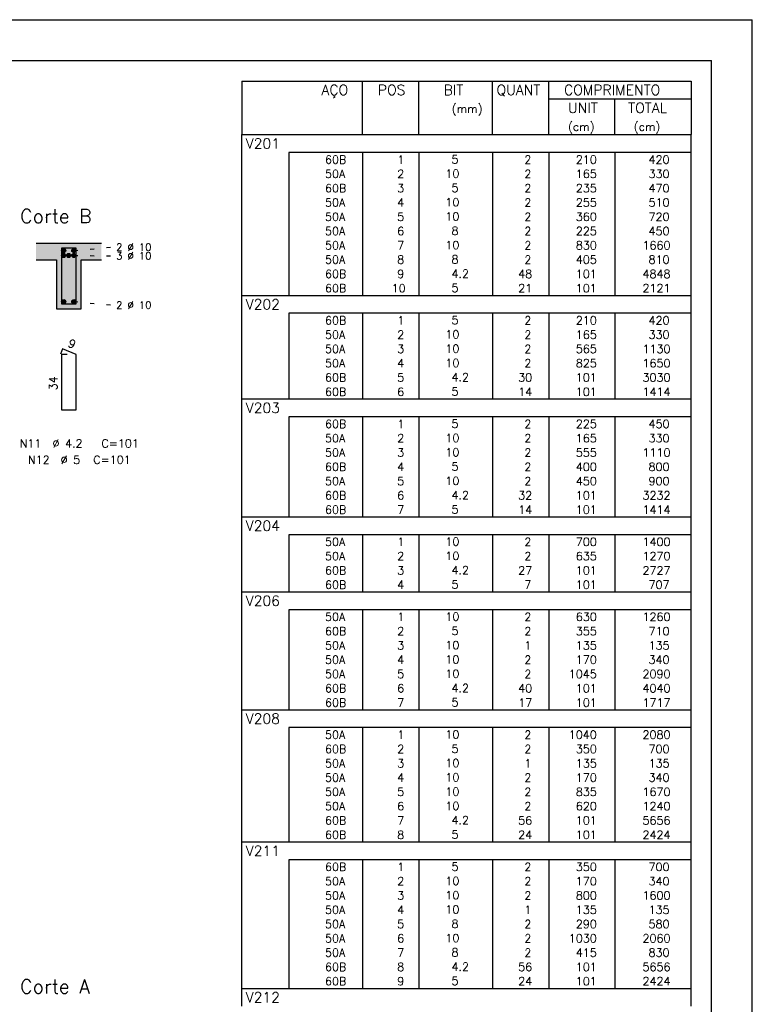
# Model space of a CAD drawing. Extents: x 0 to 119, y 0 to 84.
# Tile 16 of 16: x 101 to 119, y 60 to 84. Entities that reach past the tile are written whole.
import ezdxf

# ---------------------------------------------------------------- set-up
doc = ezdxf.new("R2010")
doc.units = 0
doc.header["$MEASUREMENT"] = 0
doc.linetypes.add('ESTILO_TQS_0002', pattern=[0.4, 0.1, -0.3])
for name, color, linetype in [('1', 1, 'CONTINUOUS'), ('2', 2, 'CONTINUOUS'), ('4', 4, 'CONTINUOUS'), ('6', 6, 'CONTINUOUS'), ('8', 8, 'CONTINUOUS'), ('9', 9, 'CONTINUOUS')]:
    doc.layers.add(name, color=color, linetype=linetype)
doc.styles.get("Standard").update_dxf_attribs({"font": 'ROMANS.SHX'})

msp = doc.modelspace()

# ---------------------------------------------------------------- linework, layer by layer
at = {"layer": '1', "linetype": 'Continuous'}
for p in [(0, 84.099998), (118.900002, 0)]:
    msp.add_line(p, (118.900002, 84.099998), dxfattribs=at)
at = {"layer": '1', "linetype": 'ESTILO_TQS_0002'}
for p, q in [((102.285, 78.445), (103.23, 78.53)), ((102.285, 78.325), (103.23, 78.314)), ((102.285, 77.195), (103.23, 77.11))]:
    msp.add_line(p, q, dxfattribs=at)
at = {"layer": '1', "linetype": 'Continuous'}
for centre in [(102.035, 78.445), (102.285, 78.445), (102.035, 78.325), (102.16, 78.325), (102.285, 78.325), (102.035, 77.195), (102.285, 77.195)]:
    msp.add_circle(centre, 0.05, dxfattribs=at)
at = {"layer": '2', "linetype": 'Continuous'}
for p, q in [((106.4, 82.597511), (106.4, 81.285011)), ((106.4, 82.597511), (117.4, 82.597511)), ((109.35, 81.285011), (109.35, 82.597511)), ((110.73, 81.285011), (110.73, 82.597511)), ((112.54, 81.285011), (112.54, 82.597511)), ((113.92, 81.285011), (113.92, 82.597511)), ((117.4, 82.597511), (117.4, 81.285011)), ((113.92, 82.160011), (117.4, 82.160011)), ((115.53, 81.285011), (115.53, 82.160011)), ((106.4, 81.285011), (117.4, 81.285011)), ((106.4, 80.847511), (106.4, 81.285011)), ((106.4, 81.285011), (117.4, 81.285011)), ((117.4, 80.847511), (117.4, 81.285011)), ((106.4, 80.497512), (106.4, 80.847511)), ((117.4, 80.847511), (107.55, 80.847511)), ((107.55, 80.847511), (107.55, 80.497512)), ((109.35, 80.847511), (109.35, 80.497512)), ((110.73, 80.847511), (110.73, 80.497512)), ((112.54, 80.847511), (112.54, 80.497512)), ((113.92, 80.847511), (113.92, 80.497512)), ((115.53, 80.847511), (115.53, 80.497512)), ((117.4, 80.497512), (117.4, 80.847511)), ((106.4, 80.147512), (106.4, 80.497512)), ((107.55, 80.497512), (107.55, 80.147512)), ((109.35, 80.497512), (109.35, 80.147512)), ((110.73, 80.497512), (110.73, 80.147512)), ((112.54, 80.497512), (112.54, 80.147512)), ((113.92, 80.497512), (113.92, 80.147512)), ((115.53, 80.497512), (115.53, 80.147512)), ((117.4, 80.147512), (117.4, 80.497512)), ((106.4, 79.797512), (106.4, 80.147512)), ((107.55, 80.147512), (107.55, 79.797512)), ((109.35, 80.147512), (109.35, 79.797512)), ((110.73, 80.147512), (110.73, 79.797512)), ((112.54, 80.147512), (112.54, 79.797512)), ((113.92, 80.147512), (113.92, 79.797512)), ((115.53, 80.147512), (115.53, 79.797512)), ((117.4, 79.797512), (117.4, 80.147512)), ((106.4, 79.447512), (106.4, 79.797512)), ((107.55, 79.797512), (107.55, 79.447512)), ((109.35, 79.797512), (109.35, 79.447512)), ((110.73, 79.797512), (110.73, 79.447512)), ((112.54, 79.797512), (112.54, 79.447512)), ((113.92, 79.797512), (113.92, 79.447512)), ((115.53, 79.797512), (115.53, 79.447512)), ((117.4, 79.447512), (117.4, 79.797512)), ((106.4, 79.097512), (106.4, 79.447512)), ((107.55, 79.447512), (107.55, 79.097512)), ((109.35, 79.447512), (109.35, 79.097512)), ((110.73, 79.447512), (110.73, 79.097512)), ((112.54, 79.447512), (112.54, 79.097512)), ((113.92, 79.447512), (113.92, 79.097512)), ((115.53, 79.447512), (115.53, 79.097512)), ((117.4, 79.097512), (117.4, 79.447512)), ((106.4, 78.747512), (106.4, 79.097512)), ((107.55, 79.097512), (107.55, 78.747512)), ((109.35, 79.097512), (109.35, 78.747512)), ((110.73, 79.097512), (110.73, 78.747512)), ((112.54, 79.097512), (112.54, 78.747512)), ((113.92, 79.097512), (113.92, 78.747512)), ((115.53, 79.097512), (115.53, 78.747512)), ((117.4, 78.747512), (117.4, 79.097512)), ((106.4, 78.397512), (106.4, 78.747512)), ((107.55, 78.747512), (107.55, 78.397512)), ((109.35, 78.747512), (109.35, 78.397512)), ((110.73, 78.747512), (110.73, 78.397512)), ((112.54, 78.747512), (112.54, 78.397512)), ((113.92, 78.747512), (113.92, 78.397512)), ((115.53, 78.747512), (115.53, 78.397512)), ((117.4, 78.397512), (117.4, 78.747512)), ((102.96, 78.62), (101.36, 78.62)), ((106.4, 78.047512), (106.4, 78.397512)), ((107.55, 78.397512), (107.55, 78.047512)), ((109.35, 78.397512), (109.35, 78.047512)), ((110.73, 78.397512), (110.73, 78.047512)), ((112.54, 78.397512), (112.54, 78.047512)), ((113.92, 78.397512), (113.92, 78.047512)), ((115.53, 78.397512), (115.53, 78.047512)), ((117.4, 78.047512), (117.4, 78.397512)), ((101.36, 78.22), (101.86, 78.22)), ((101.86, 78.22), (101.86, 77.02)), ((102.46, 77.02), (102.46, 78.22)), ((102.46, 78.22), (102.96, 78.22)), ((106.4, 77.697512), (106.4, 78.047512)), ((107.55, 78.047512), (107.55, 77.697512)), ((109.35, 78.047512), (109.35, 77.697512)), ((110.73, 78.047512), (110.73, 77.697512)), ((112.54, 78.047512), (112.54, 77.697512)), ((113.92, 78.047512), (113.92, 77.697512)), ((115.53, 78.047512), (115.53, 77.697512)), ((117.4, 77.697512), (117.4, 78.047512)), ((106.4, 77.347512), (106.4, 77.697512)), ((107.55, 77.697512), (107.55, 77.347512)), ((109.35, 77.697512), (109.35, 77.347512)), ((110.73, 77.697512), (110.73, 77.347512)), ((112.54, 77.697512), (112.54, 77.347512)), ((113.92, 77.697512), (113.92, 77.347512)), ((115.53, 77.697512), (115.53, 77.347512)), ((117.4, 77.347512), (117.4, 77.697512)), ((106.4, 76.910012), (106.4, 77.347512)), ((106.4, 77.347512), (117.4, 77.347512)), ((117.4, 76.910012), (117.4, 77.347512)), ((101.86, 77.02), (102.46, 77.02)), ((106.4, 76.560012), (106.4, 76.910012)), ((117.4, 76.910012), (107.55, 76.910012)), ((107.55, 76.910012), (107.55, 76.560012)), ((109.35, 76.910012), (109.35, 76.560012)), ((110.73, 76.910012), (110.73, 76.560012)), ((112.54, 76.910012), (112.54, 76.560012)), ((113.92, 76.910012), (113.92, 76.560012)), ((115.53, 76.910012), (115.53, 76.560012)), ((117.4, 76.560012), (117.4, 76.910012)), ((106.4, 76.210013), (106.4, 76.560012)), ((107.55, 76.560012), (107.55, 76.210013)), ((109.35, 76.560012), (109.35, 76.210013)), ((110.73, 76.560012), (110.73, 76.210013)), ((112.54, 76.560012), (112.54, 76.210013)), ((113.92, 76.560012), (113.92, 76.210013)), ((115.53, 76.560012), (115.53, 76.210013)), ((117.4, 76.210013), (117.4, 76.560012)), ((106.4, 75.860013), (106.4, 76.210013)), ((107.55, 76.210013), (107.55, 75.860013)), ((109.35, 76.210013), (109.35, 75.860013)), ((110.73, 76.210013), (110.73, 75.860013)), ((112.54, 76.210013), (112.54, 75.860013)), ((113.92, 76.210013), (113.92, 75.860013)), ((115.53, 76.210013), (115.53, 75.860013)), ((117.4, 75.860013), (117.4, 76.210013)), ((106.4, 75.510013), (106.4, 75.860013)), ((107.55, 75.860013), (107.55, 75.510013)), ((109.35, 75.860013), (109.35, 75.510013)), ((110.73, 75.860013), (110.73, 75.510013)), ((112.54, 75.860013), (112.54, 75.510013)), ((113.92, 75.860013), (113.92, 75.510013)), ((115.53, 75.860013), (115.53, 75.510013)), ((117.4, 75.510013), (117.4, 75.860013)), ((106.4, 75.160013), (106.4, 75.510013)), ((107.55, 75.510013), (107.55, 75.160013)), ((109.35, 75.510013), (109.35, 75.160013)), ((110.73, 75.510013), (110.73, 75.160013)), ((112.54, 75.510013), (112.54, 75.160013)), ((113.92, 75.510013), (113.92, 75.160013)), ((115.53, 75.510013), (115.53, 75.160013)), ((117.4, 75.160013), (117.4, 75.510013)), ((106.4, 74.810013), (106.4, 75.160013)), ((107.55, 75.160013), (107.55, 74.810013)), ((109.35, 75.160013), (109.35, 74.810013)), ((110.73, 75.160013), (110.73, 74.810013)), ((112.54, 75.160013), (112.54, 74.810013)), ((113.92, 75.160013), (113.92, 74.810013)), ((115.53, 75.160013), (115.53, 74.810013)), ((117.4, 74.810013), (117.4, 75.160013)), ((106.4, 74.372513), (106.4, 74.810013)), ((106.4, 74.810013), (117.4, 74.810013)), ((117.4, 74.372513), (117.4, 74.810013)), ((106.4, 74.022513), (106.4, 74.372513)), ((117.4, 74.372513), (107.55, 74.372513)), ((107.55, 74.372513), (107.55, 74.022513)), ((109.35, 74.372513), (109.35, 74.022513)), ((110.73, 74.372513), (110.73, 74.022513)), ((112.54, 74.372513), (112.54, 74.022513)), ((113.92, 74.372513), (113.92, 74.022513)), ((115.53, 74.372513), (115.53, 74.022513)), ((117.4, 74.022513), (117.4, 74.372513)), ((106.4, 73.672513), (106.4, 74.022513)), ((107.55, 74.022513), (107.55, 73.672513)), ((109.35, 74.022513), (109.35, 73.672513)), ((110.73, 74.022513), (110.73, 73.672513)), ((112.54, 74.022513), (112.54, 73.672513)), ((113.92, 74.022513), (113.92, 73.672513)), ((115.53, 74.022513), (115.53, 73.672513)), ((117.4, 73.672513), (117.4, 74.022513)), ((106.4, 73.322513), (106.4, 73.672513)), ((107.55, 73.672513), (107.55, 73.322513)), ((109.35, 73.672513), (109.35, 73.322513)), ((110.73, 73.672513), (110.73, 73.322513)), ((112.54, 73.672513), (112.54, 73.322513)), ((113.92, 73.672513), (113.92, 73.322513)), ((115.53, 73.672513), (115.53, 73.322513)), ((117.4, 73.322513), (117.4, 73.672513)), ((106.4, 72.972513), (106.4, 73.322513)), ((107.55, 73.322513), (107.55, 72.972513)), ((109.35, 73.322513), (109.35, 72.972513)), ((110.73, 73.322513), (110.73, 72.972513)), ((112.54, 73.322513), (112.54, 72.972513)), ((113.92, 73.322513), (113.92, 72.972513)), ((115.53, 73.322513), (115.53, 72.972513)), ((117.4, 72.972513), (117.4, 73.322513)), ((106.4, 72.622513), (106.4, 72.972513)), ((107.55, 72.972513), (107.55, 72.622513)), ((109.35, 72.972513), (109.35, 72.622513)), ((110.73, 72.972513), (110.73, 72.622513)), ((112.54, 72.972513), (112.54, 72.622513)), ((113.92, 72.972513), (113.92, 72.622513)), ((115.53, 72.972513), (115.53, 72.622513)), ((117.4, 72.622513), (117.4, 72.972513)), ((106.4, 72.272514), (106.4, 72.622513)), ((107.55, 72.622513), (107.55, 72.272514)), ((109.35, 72.622513), (109.35, 72.272514)), ((110.73, 72.622513), (110.73, 72.272514)), ((112.54, 72.622513), (112.54, 72.272514)), ((113.92, 72.622513), (113.92, 72.272514)), ((115.53, 72.622513), (115.53, 72.272514)), ((117.4, 72.272514), (117.4, 72.622513)), ((106.4, 71.922514), (106.4, 72.272514)), ((107.55, 72.272514), (107.55, 71.922514)), ((109.35, 72.272514), (109.35, 71.922514)), ((110.73, 72.272514), (110.73, 71.922514)), ((112.54, 72.272514), (112.54, 71.922514)), ((113.92, 72.272514), (113.92, 71.922514)), ((115.53, 72.272514), (115.53, 71.922514)), ((117.4, 71.922514), (117.4, 72.272514)), ((106.4, 71.485014), (106.4, 71.922514)), ((106.4, 71.922514), (117.4, 71.922514)), ((117.4, 71.485014), (117.4, 71.922514)), ((106.4, 71.135014), (106.4, 71.485014)), ((117.4, 71.485014), (107.55, 71.485014)), ((107.55, 71.485014), (107.55, 71.135014)), ((109.35, 71.485014), (109.35, 71.135014)), ((110.73, 71.485014), (110.73, 71.135014)), ((112.54, 71.485014), (112.54, 71.135014)), ((113.92, 71.485014), (113.92, 71.135014)), ((115.53, 71.485014), (115.53, 71.135014)), ((117.4, 71.135014), (117.4, 71.485014)), ((106.4, 70.785014), (106.4, 71.135014)), ((107.55, 71.135014), (107.55, 70.785014)), ((109.35, 71.135014), (109.35, 70.785014)), ((110.73, 71.135014), (110.73, 70.785014)), ((112.54, 71.135014), (112.54, 70.785014)), ((113.92, 71.135014), (113.92, 70.785014)), ((115.53, 71.135014), (115.53, 70.785014)), ((117.4, 70.785014), (117.4, 71.135014)), ((106.4, 70.435014), (106.4, 70.785014)), ((107.55, 70.785014), (107.55, 70.435014)), ((109.35, 70.785014), (109.35, 70.435014)), ((110.73, 70.785014), (110.73, 70.435014)), ((112.54, 70.785014), (112.54, 70.435014)), ((113.92, 70.785014), (113.92, 70.435014)), ((115.53, 70.785014), (115.53, 70.435014)), ((117.4, 70.435014), (117.4, 70.785014)), ((106.4, 70.085014), (106.4, 70.435014)), ((107.55, 70.435014), (107.55, 70.085014)), ((109.35, 70.435014), (109.35, 70.085014)), ((110.73, 70.435014), (110.73, 70.085014)), ((112.54, 70.435014), (112.54, 70.085014)), ((113.92, 70.435014), (113.92, 70.085014)), ((115.53, 70.435014), (115.53, 70.085014)), ((117.4, 70.085014), (117.4, 70.435014)), ((106.4, 69.647514), (106.4, 70.085014)), ((106.4, 70.085014), (117.4, 70.085014)), ((117.4, 69.647514), (117.4, 70.085014)), ((106.4, 69.297514), (106.4, 69.647514)), ((117.4, 69.647514), (107.55, 69.647514)), ((107.55, 69.647514), (107.55, 69.297514)), ((109.35, 69.647514), (109.35, 69.297514)), ((110.73, 69.647514), (110.73, 69.297514)), ((112.54, 69.647514), (112.54, 69.297514)), ((113.92, 69.647514), (113.92, 69.297514)), ((115.53, 69.647514), (115.53, 69.297514)), ((117.4, 69.297514), (117.4, 69.647514)), ((106.4, 68.947514), (106.4, 69.297514)), ((107.55, 69.297514), (107.55, 68.947514)), ((109.35, 69.297514), (109.35, 68.947514)), ((110.73, 69.297514), (110.73, 68.947514)), ((112.54, 69.297514), (112.54, 68.947514)), ((113.92, 69.297514), (113.92, 68.947514)), ((115.53, 69.297514), (115.53, 68.947514)), ((117.4, 68.947514), (117.4, 69.297514)), ((106.4, 68.597514), (106.4, 68.947514)), ((107.55, 68.947514), (107.55, 68.597514)), ((109.35, 68.947514), (109.35, 68.597514)), ((110.73, 68.947514), (110.73, 68.597514)), ((112.54, 68.947514), (112.54, 68.597514)), ((113.92, 68.947514), (113.92, 68.597514)), ((115.53, 68.947514), (115.53, 68.597514)), ((117.4, 68.597514), (117.4, 68.947514)), ((106.4, 68.247514), (106.4, 68.597514)), ((107.55, 68.597514), (107.55, 68.247514)), ((109.35, 68.597514), (109.35, 68.247514)), ((110.73, 68.597514), (110.73, 68.247514)), ((112.54, 68.597514), (112.54, 68.247514)), ((113.92, 68.597514), (113.92, 68.247514)), ((115.53, 68.597514), (115.53, 68.247514)), ((117.4, 68.247514), (117.4, 68.597514)), ((106.4, 67.897514), (106.4, 68.247514)), ((107.55, 68.247514), (107.55, 67.897514)), ((109.35, 68.247514), (109.35, 67.897514)), ((110.73, 68.247514), (110.73, 67.897514)), ((112.54, 68.247514), (112.54, 67.897514)), ((113.92, 68.247514), (113.92, 67.897514)), ((115.53, 68.247514), (115.53, 67.897514)), ((117.4, 67.897514), (117.4, 68.247514)), ((106.4, 67.547515), (106.4, 67.897514)), ((107.55, 67.897514), (107.55, 67.547515)), ((109.35, 67.897514), (109.35, 67.547515)), ((110.73, 67.897514), (110.73, 67.547515)), ((112.54, 67.897514), (112.54, 67.547515)), ((113.92, 67.897514), (113.92, 67.547515)), ((115.53, 67.897514), (115.53, 67.547515)), ((117.4, 67.547515), (117.4, 67.897514)), ((106.4, 67.197515), (106.4, 67.547515)), ((107.55, 67.547515), (107.55, 67.197515)), ((109.35, 67.547515), (109.35, 67.197515)), ((110.73, 67.547515), (110.73, 67.197515)), ((112.54, 67.547515), (112.54, 67.197515)), ((113.92, 67.547515), (113.92, 67.197515)), ((115.53, 67.547515), (115.53, 67.197515)), ((117.4, 67.197515), (117.4, 67.547515)), ((106.4, 66.760015), (106.4, 67.197515)), ((106.4, 67.197515), (117.4, 67.197515)), ((117.4, 66.760015), (117.4, 67.197515)), ((106.4, 66.410015), (106.4, 66.760015)), ((117.4, 66.760015), (107.55, 66.760015)), ((107.55, 66.760015), (107.55, 66.410015)), ((109.35, 66.760015), (109.35, 66.410015)), ((110.73, 66.760015), (110.73, 66.410015)), ((112.54, 66.760015), (112.54, 66.410015)), ((113.92, 66.760015), (113.92, 66.410015)), ((115.53, 66.760015), (115.53, 66.410015)), ((117.4, 66.410015), (117.4, 66.760015)), ((106.4, 66.060015), (106.4, 66.410015)), ((107.55, 66.410015), (107.55, 66.060015)), ((109.35, 66.410015), (109.35, 66.060015)), ((110.73, 66.410015), (110.73, 66.060015)), ((112.54, 66.410015), (112.54, 66.060015)), ((113.92, 66.410015), (113.92, 66.060015)), ((115.53, 66.410015), (115.53, 66.060015)), ((117.4, 66.060015), (117.4, 66.410015)), ((106.4, 65.710015), (106.4, 66.060015)), ((107.55, 66.060015), (107.55, 65.710015)), ((109.35, 66.060015), (109.35, 65.710015)), ((110.73, 66.060015), (110.73, 65.710015)), ((112.54, 66.060015), (112.54, 65.710015)), ((113.92, 66.060015), (113.92, 65.710015)), ((115.53, 66.060015), (115.53, 65.710015)), ((117.4, 65.710015), (117.4, 66.060015)), ((106.4, 65.360015), (106.4, 65.710015)), ((107.55, 65.710015), (107.55, 65.360015)), ((109.35, 65.710015), (109.35, 65.360015)), ((110.73, 65.710015), (110.73, 65.360015)), ((112.54, 65.710015), (112.54, 65.360015)), ((113.92, 65.710015), (113.92, 65.360015)), ((115.53, 65.710015), (115.53, 65.360015)), ((117.4, 65.360015), (117.4, 65.710015)), ((106.4, 65.010015), (106.4, 65.360015)), ((107.55, 65.360015), (107.55, 65.010015)), ((109.35, 65.360015), (109.35, 65.010015)), ((110.73, 65.360015), (110.73, 65.010015)), ((112.54, 65.360015), (112.54, 65.010015)), ((113.92, 65.360015), (113.92, 65.010015)), ((115.53, 65.360015), (115.53, 65.010015)), ((117.4, 65.010015), (117.4, 65.360015)), ((106.4, 64.660015), (106.4, 65.010015)), ((107.55, 65.010015), (107.55, 64.660015)), ((109.35, 65.010015), (109.35, 64.660015)), ((110.73, 65.010015), (110.73, 64.660015)), ((112.54, 65.010015), (112.54, 64.660015)), ((113.92, 65.010015), (113.92, 64.660015)), ((115.53, 65.010015), (115.53, 64.660015)), ((117.4, 64.660015), (117.4, 65.010015)), ((106.4, 64.310015), (106.4, 64.660015)), ((107.55, 64.660015), (107.55, 64.310015)), ((109.35, 64.660015), (109.35, 64.310015)), ((110.73, 64.660015), (110.73, 64.310015)), ((112.54, 64.660015), (112.54, 64.310015)), ((113.92, 64.660015), (113.92, 64.310015)), ((115.53, 64.660015), (115.53, 64.310015)), ((117.4, 64.310015), (117.4, 64.660015)), ((106.4, 63.960015), (106.4, 64.310015)), ((107.55, 64.310015), (107.55, 63.960015)), ((109.35, 64.310015), (109.35, 63.960015)), ((110.73, 64.310015), (110.73, 63.960015)), ((112.54, 64.310015), (112.54, 63.960015)), ((113.92, 64.310015), (113.92, 63.960015)), ((115.53, 64.310015), (115.53, 63.960015)), ((117.4, 63.960015), (117.4, 64.310015)), ((106.4, 63.522515), (106.4, 63.960015)), ((106.4, 63.960015), (117.4, 63.960015)), ((117.4, 63.522515), (117.4, 63.960015)), ((106.4, 63.172516), (106.4, 63.522515)), ((117.4, 63.522515), (107.55, 63.522515)), ((107.55, 63.522515), (107.55, 63.172516)), ((109.35, 63.522515), (109.35, 63.172516)), ((110.73, 63.522515), (110.73, 63.172516)), ((112.54, 63.522515), (112.54, 63.172516)), ((113.92, 63.522515), (113.92, 63.172516)), ((115.53, 63.522515), (115.53, 63.172516)), ((117.4, 63.172516), (117.4, 63.522515)), ((106.4, 62.822516), (106.4, 63.172516)), ((107.55, 63.172516), (107.55, 62.822516)), ((109.35, 63.172516), (109.35, 62.822516)), ((110.73, 63.172516), (110.73, 62.822516)), ((112.54, 63.172516), (112.54, 62.822516)), ((113.92, 63.172516), (113.92, 62.822516)), ((115.53, 63.172516), (115.53, 62.822516)), ((117.4, 62.822516), (117.4, 63.172516)), ((106.4, 62.472516), (106.4, 62.822516)), ((107.55, 62.822516), (107.55, 62.472516)), ((109.35, 62.822516), (109.35, 62.472516)), ((110.73, 62.822516), (110.73, 62.472516)), ((112.54, 62.822516), (112.54, 62.472516)), ((113.92, 62.822516), (113.92, 62.472516)), ((115.53, 62.822516), (115.53, 62.472516)), ((117.4, 62.472516), (117.4, 62.822516)), ((106.4, 62.122516), (106.4, 62.472516)), ((107.55, 62.472516), (107.55, 62.122516)), ((109.35, 62.472516), (109.35, 62.122516)), ((110.73, 62.472516), (110.73, 62.122516)), ((112.54, 62.472516), (112.54, 62.122516)), ((113.92, 62.472516), (113.92, 62.122516)), ((115.53, 62.472516), (115.53, 62.122516)), ((117.4, 62.122516), (117.4, 62.472516)), ((106.4, 61.772516), (106.4, 62.122516)), ((107.55, 62.122516), (107.55, 61.772516)), ((109.35, 62.122516), (109.35, 61.772516)), ((110.73, 62.122516), (110.73, 61.772516)), ((112.54, 62.122516), (112.54, 61.772516)), ((113.92, 62.122516), (113.92, 61.772516)), ((115.53, 62.122516), (115.53, 61.772516)), ((117.4, 61.772516), (117.4, 62.122516)), ((106.4, 61.422516), (106.4, 61.772516)), ((107.55, 61.772516), (107.55, 61.422516)), ((109.35, 61.772516), (109.35, 61.422516)), ((110.73, 61.772516), (110.73, 61.422516)), ((112.54, 61.772516), (112.54, 61.422516)), ((113.92, 61.772516), (113.92, 61.422516)), ((115.53, 61.772516), (115.53, 61.422516)), ((117.4, 61.422516), (117.4, 61.772516)), ((106.4, 61.072516), (106.4, 61.422516)), ((107.55, 61.422516), (107.55, 61.072516)), ((109.35, 61.422516), (109.35, 61.072516)), ((110.73, 61.422516), (110.73, 61.072516)), ((112.54, 61.422516), (112.54, 61.072516)), ((113.92, 61.422516), (113.92, 61.072516)), ((115.53, 61.422516), (115.53, 61.072516)), ((117.4, 61.072516), (117.4, 61.422516)), ((106.4, 60.722516), (106.4, 61.072516)), ((107.55, 61.072516), (107.55, 60.722516)), ((109.35, 61.072516), (109.35, 60.722516)), ((110.73, 61.072516), (110.73, 60.722516)), ((112.54, 61.072516), (112.54, 60.722516)), ((113.92, 61.072516), (113.92, 60.722516)), ((115.53, 61.072516), (115.53, 60.722516)), ((117.4, 60.722516), (117.4, 61.072516)), ((106.4, 60.372516), (106.4, 60.722516)), ((107.55, 60.722516), (107.55, 60.372516)), ((109.35, 60.722516), (109.35, 60.372516)), ((110.73, 60.722516), (110.73, 60.372516)), ((112.54, 60.722516), (112.54, 60.372516)), ((113.92, 60.722516), (113.92, 60.372516)), ((115.53, 60.722516), (115.53, 60.372516)), ((117.4, 60.372516), (117.4, 60.722516)), ((106.4, 59.935016), (106.4, 60.372516)), ((106.4, 60.372516), (117.4, 60.372516)), ((117.4, 59.935016), (117.4, 60.372516))]:
    msp.add_line(p, q, dxfattribs=at)
at = {"layer": '4', "linetype": 'Continuous'}
msp.add_lwpolyline([(101.98, 78.5), (101.98, 77.14), (102.34, 77.14), (102.34, 78.5), (101.98, 78.5)], dxfattribs=at)
at = {"layer": '6', "linetype": 'Continuous'}
for p, q in [((102.008338, 76.04), (101.953893, 75.91102)), ((102.34, 75.9), (102.008338, 76.04)), ((102.12, 75.9), (101.98, 75.9)), ((101.98, 75.9), (101.98, 74.54)), ((102.34, 74.54), (102.34, 75.9)), ((101.98, 74.54), (102.34, 74.54))]:
    msp.add_line(p, q, dxfattribs=at)
at = {"layer": '8', "linetype": 'Continuous'}
for p in [(2.5, 83.099998), (117.900002, 1)]:
    msp.add_line(p, (117.900002, 83.099998), dxfattribs=at)
at = {"layer": '9', "linetype": 'Continuous'}
for points in [[(101.36, 78.62), (101.36, 78.22), (101.86, 78.22)], [(101.36, 78.62), (101.86, 78.22), (102.96, 78.62)], [(101.86, 78.22), (102.46, 78.22), (102.96, 78.62)], [(102.085, 78.445), (102.01, 78.488301), (101.988015, 78.462101)], [(102.085, 78.445), (101.988015, 78.462101), (101.988015, 78.427899)], [(102.085, 78.445), (101.988015, 78.427899), (102.01, 78.401699)], [(102.085, 78.445), (102.043682, 78.49424), (102.01, 78.488301)], [(102.085, 78.445), (102.01, 78.401699), (102.043682, 78.39576)], [(102.085, 78.445), (102.073302, 78.477139), (102.043682, 78.49424)], [(102.085, 78.445), (102.043682, 78.39576), (102.073302, 78.412861)], [(102.085, 78.445), (102.073302, 78.412861), (102.085, 78.445)], [(102.335, 78.445), (102.26, 78.488301), (102.238015, 78.462101)], [(102.335, 78.445), (102.238015, 78.462101), (102.238015, 78.427899)], [(102.335, 78.445), (102.238015, 78.427899), (102.26, 78.401699)], [(102.335, 78.445), (102.293682, 78.49424), (102.26, 78.488301)], [(102.335, 78.445), (102.26, 78.401699), (102.293682, 78.39576)], [(102.335, 78.445), (102.323302, 78.477139), (102.293682, 78.49424)], [(102.335, 78.445), (102.293682, 78.39576), (102.323302, 78.412861)], [(102.335, 78.445), (102.323302, 78.412861), (102.335, 78.445)], [(102.46, 78.22), (102.96, 78.22), (102.96, 78.62)], [(101.86, 77.02), (102.46, 77.02), (101.86, 78.22)], [(102.46, 77.02), (102.46, 78.22), (101.86, 78.22)], [(102.085, 78.325), (102.01, 78.368301), (101.988015, 78.342101)], [(102.085, 78.325), (101.988015, 78.342101), (101.988015, 78.307899)], [(102.085, 78.325), (101.988015, 78.307899), (102.01, 78.281699)], [(102.085, 78.325), (102.043682, 78.37424), (102.01, 78.368301)], [(102.085, 78.325), (102.01, 78.281699), (102.043682, 78.27576)], [(102.085, 78.325), (102.073302, 78.357139), (102.043682, 78.37424)], [(102.085, 78.325), (102.043682, 78.27576), (102.073302, 78.292861)], [(102.085, 78.325), (102.073302, 78.292861), (102.085, 78.325)], [(102.21, 78.325), (102.135, 78.368301), (102.113015, 78.342101)], [(102.21, 78.325), (102.113015, 78.342101), (102.113015, 78.307899)], [(102.21, 78.325), (102.113015, 78.307899), (102.135, 78.281699)], [(102.21, 78.325), (102.168682, 78.37424), (102.135, 78.368301)], [(102.21, 78.325), (102.135, 78.281699), (102.168682, 78.27576)], [(102.21, 78.325), (102.198302, 78.357139), (102.168682, 78.37424)], [(102.21, 78.325), (102.168682, 78.27576), (102.198302, 78.292861)], [(102.21, 78.325), (102.198302, 78.292861), (102.21, 78.325)], [(102.335, 78.325), (102.26, 78.368301), (102.238015, 78.342101)], [(102.335, 78.325), (102.238015, 78.342101), (102.238015, 78.307899)], [(102.335, 78.325), (102.238015, 78.307899), (102.26, 78.281699)], [(102.335, 78.325), (102.293682, 78.37424), (102.26, 78.368301)], [(102.335, 78.325), (102.26, 78.281699), (102.293682, 78.27576)], [(102.335, 78.325), (102.323302, 78.357139), (102.293682, 78.37424)], [(102.335, 78.325), (102.293682, 78.27576), (102.323302, 78.292861)], [(102.335, 78.325), (102.323302, 78.292861), (102.335, 78.325)], [(102.085, 77.195), (102.01, 77.238301), (101.988015, 77.212101)], [(102.085, 77.195), (101.988015, 77.212101), (101.988015, 77.177899)], [(102.085, 77.195), (101.988015, 77.177899), (102.01, 77.151699)], [(102.085, 77.195), (102.043682, 77.24424), (102.01, 77.238301)], [(102.085, 77.195), (102.01, 77.151699), (102.043682, 77.14576)], [(102.085, 77.195), (102.073302, 77.227139), (102.043682, 77.24424)], [(102.085, 77.195), (102.043682, 77.14576), (102.073302, 77.162861)], [(102.085, 77.195), (102.073302, 77.162861), (102.085, 77.195)], [(102.335, 77.195), (102.26, 77.238301), (102.238015, 77.212101)], [(102.335, 77.195), (102.238015, 77.212101), (102.238015, 77.177899)], [(102.335, 77.195), (102.238015, 77.177899), (102.26, 77.151699)], [(102.335, 77.195), (102.293682, 77.24424), (102.26, 77.238301)], [(102.335, 77.195), (102.26, 77.151699), (102.293682, 77.14576)], [(102.335, 77.195), (102.323302, 77.227139), (102.293682, 77.24424)], [(102.335, 77.195), (102.293682, 77.14576), (102.323302, 77.162861)], [(102.335, 77.195), (102.323302, 77.162861), (102.335, 77.195)]]:
    msp.add_solid(points, dxfattribs=at)

# ---------------------------------------------------------------- texts
at = {"layer": '2', "linetype": 'Continuous'}
for s, height, p in [('AÇO', 0.25, (108.34958, 82.253761)), ('POS', 0.25, (109.73, 82.253761)), ('BIT', 0.25, (111.34, 82.253761)), ('QUANT', 0.25, (112.636489, 82.253761)), ('COMPRIMENTO', 0.25, (114.289469, 82.253761)), ('(mm)', 0.2, (111.54, 81.816261)), ('UNIT', 0.25, (114.386854, 81.816261)), ('TOTAL', 0.25, (115.859307, 81.816261)), ('(cm)', 0.2, (114.386854, 81.378761)), ('(cm)', 0.2, (115.996854, 81.378761)), ('V201', 0.25, (106.495798, 80.941261)), ('     60B', 0.2, (107.689661, 80.572511)), ('  1', 0.2, (109.93, 80.572511)), ('    5  ', 0.2, (110.936543, 80.578555)), ('    2', 0.2, (112.72, 80.572511)), ('   210', 0.2, (114.13, 80.572511)), ('    420', 0.2, (115.763622, 80.572511)), ('     50A', 0.2, (107.689661, 80.222511)), ('  2', 0.2, (109.93, 80.222511)), ('   10  ', 0.2, (110.936543, 80.228555)), ('    2', 0.2, (112.72, 80.222511)), ('   165', 0.2, (114.13, 80.222511)), ('    330', 0.2, (115.763622, 80.222511)), ('     60B', 0.2, (107.689661, 79.872512)), ('  3', 0.2, (109.93, 79.872512)), ('    5  ', 0.2, (110.936543, 79.878555)), ('    2', 0.2, (112.72, 79.872512)), ('   235', 0.2, (114.13, 79.872512)), ('    470', 0.2, (115.763622, 79.872512)), ('     50A', 0.2, (107.689661, 79.522512)), ('  4', 0.2, (109.93, 79.522512)), ('   10  ', 0.2, (110.936543, 79.528556)), ('    2', 0.2, (112.72, 79.522512)), ('   255', 0.2, (114.13, 79.522512)), ('    510', 0.2, (115.763622, 79.522512)), ('Corte B', 0.34, (100.97, 79.12)), ('     50A', 0.2, (107.689661, 79.172512)), ('  5', 0.2, (109.93, 79.172512)), ('   10  ', 0.2, (110.936543, 79.178556)), ('    2', 0.2, (112.72, 79.172512)), ('   360', 0.2, (114.13, 79.172512)), ('    720', 0.2, (115.763622, 79.172512)), ('     50A', 0.2, (107.689661, 78.822512)), ('  6', 0.2, (109.93, 78.822512)), ('    8  ', 0.2, (110.936543, 78.828556)), ('    2', 0.2, (112.72, 78.822512)), ('   225', 0.2, (114.13, 78.822512)), ('    450', 0.2, (115.763622, 78.822512)), ('2 %%c 10', 0.18, (103.32, 78.44)), ('     50A', 0.2, (107.689661, 78.472512)), ('  7', 0.2, (109.93, 78.472512)), ('   10  ', 0.2, (110.936543, 78.478556)), ('    2', 0.2, (112.72, 78.472512)), ('   830', 0.2, (114.13, 78.472512)), ('   1660', 0.2, (115.763622, 78.472512)), ('3 %%c 10', 0.18, (103.32, 78.224)), ('     50A', 0.2, (107.689661, 78.122512)), ('  8', 0.2, (109.93, 78.122512)), ('    8  ', 0.2, (110.936543, 78.128556)), ('    2', 0.2, (112.72, 78.122512)), ('   405', 0.2, (114.13, 78.122512)), ('    810', 0.2, (115.763622, 78.122512)), ('     60B', 0.2, (107.689661, 77.772512)), ('  9', 0.2, (109.93, 77.772512)), ('    4.2', 0.2, (110.936543, 77.778556)), ('   48', 0.2, (112.72, 77.772512)), ('   101', 0.2, (114.13, 77.772512)), ('   4848', 0.2, (115.763622, 77.772512)), ('     60B', 0.2, (107.689661, 77.422512)), (' 10', 0.2, (109.93, 77.422512)), ('    5  ', 0.2, (110.936543, 77.428556)), ('   21', 0.2, (112.72, 77.422512)), ('   101', 0.2, (114.13, 77.422512)), ('   2121', 0.2, (115.763622, 77.422512)), ('2 %%c 10', 0.18, (103.32, 77.02)), ('V202', 0.25, (106.495798, 77.003762)), ('     60B', 0.2, (107.689661, 76.635012)), ('  1', 0.2, (109.93, 76.635012)), ('    5  ', 0.2, (110.936543, 76.641056)), ('    2', 0.2, (112.72, 76.635012)), ('   210', 0.2, (114.13, 76.635012)), ('    420', 0.2, (115.763622, 76.635012)), ('     50A', 0.2, (107.689661, 76.285012)), ('  2', 0.2, (109.93, 76.285012)), ('   10  ', 0.2, (110.936543, 76.291056)), ('    2', 0.2, (112.72, 76.285012)), ('   165', 0.2, (114.13, 76.285012)), ('    330', 0.2, (115.763622, 76.285012)), ('     50A', 0.2, (107.689661, 75.935012)), ('  3', 0.2, (109.93, 75.935012)), ('   10  ', 0.2, (110.936543, 75.941056)), ('    2', 0.2, (112.72, 75.935012)), ('   565', 0.2, (114.13, 75.935012)), ('   1130', 0.2, (115.763622, 75.935012)), ('     50A', 0.2, (107.689661, 75.585013)), ('  4', 0.2, (109.93, 75.585013)), ('   10  ', 0.2, (110.936543, 75.591056)), ('    2', 0.2, (112.72, 75.585013)), ('   825', 0.2, (114.13, 75.585013)), ('   1650', 0.2, (115.763622, 75.585013)), ('     60B', 0.2, (107.689661, 75.235013)), ('  5', 0.2, (109.93, 75.235013)), ('    4.2', 0.2, (110.936543, 75.241057)), ('   30', 0.2, (112.72, 75.235013)), ('   101', 0.2, (114.13, 75.235013)), ('   3030', 0.2, (115.763622, 75.235013)), ('     60B', 0.2, (107.689661, 74.885013)), ('  6', 0.2, (109.93, 74.885013)), ('    5  ', 0.2, (110.936543, 74.891057)), ('   14', 0.2, (112.72, 74.885013)), ('   101', 0.2, (114.13, 74.885013)), ('   1414', 0.2, (115.763622, 74.885013)), ('V203', 0.25, (106.495798, 74.466263)), ('     60B', 0.2, (107.689661, 74.097513)), ('  1', 0.2, (109.93, 74.097513)), ('    5  ', 0.2, (110.936543, 74.103557)), ('    2', 0.2, (112.72, 74.097513)), ('   225', 0.2, (114.13, 74.097513)), ('    450', 0.2, (115.763622, 74.097513)), ('N11', 0.2, (100.96, 73.62)), ('%%c 4.2', 0.2, (101.76, 73.62)), ('C=101', 0.2, (102.96, 73.62)), ('     50A', 0.2, (107.689661, 73.747513)), ('  2', 0.2, (109.93, 73.747513)), ('   10  ', 0.2, (110.936543, 73.753557)), ('    2', 0.2, (112.72, 73.747513)), ('   165', 0.2, (114.13, 73.747513)), ('    330', 0.2, (115.763622, 73.747513)), ('     50A', 0.2, (107.689661, 73.397513)), ('  3', 0.2, (109.93, 73.397513)), ('   10  ', 0.2, (110.936543, 73.403557)), ('    2', 0.2, (112.72, 73.397513)), ('   555', 0.2, (114.13, 73.397513)), ('   1110', 0.2, (115.763622, 73.397513)), ('N12', 0.2, (101.16, 73.22)), ('%%c 5', 0.2, (101.96, 73.22)), ('C=101', 0.2, (102.76, 73.22)), ('     60B', 0.2, (107.689661, 73.047513)), ('  4', 0.2, (109.93, 73.047513)), ('    5  ', 0.2, (110.936543, 73.053557)), ('    2', 0.2, (112.72, 73.047513)), ('   400', 0.2, (114.13, 73.047513)), ('    800', 0.2, (115.763622, 73.047513)), ('     50A', 0.2, (107.689661, 72.697513)), ('  5', 0.2, (109.93, 72.697513)), ('   10  ', 0.2, (110.936543, 72.703557)), ('    2', 0.2, (112.72, 72.697513)), ('   450', 0.2, (114.13, 72.697513)), ('    900', 0.2, (115.763622, 72.697513)), ('     60B', 0.2, (107.689661, 72.347513)), ('  6', 0.2, (109.93, 72.347513)), ('    4.2', 0.2, (110.936543, 72.353557)), ('   32', 0.2, (112.72, 72.347513)), ('   101', 0.2, (114.13, 72.347513)), ('   3232', 0.2, (115.763622, 72.347513)), ('     60B', 0.2, (107.689661, 71.997513)), ('  7', 0.2, (109.93, 71.997513)), ('    5  ', 0.2, (110.936543, 72.003557)), ('   14', 0.2, (112.72, 71.997513)), ('   101', 0.2, (114.13, 71.997513)), ('   1414', 0.2, (115.763622, 71.997513)), ('V204', 0.25, (106.495798, 71.578764)), ('     50A', 0.2, (107.689661, 71.210014)), ('  1', 0.2, (109.93, 71.210014)), ('   10  ', 0.2, (110.936543, 71.216057)), ('    2', 0.2, (112.72, 71.210014)), ('   700', 0.2, (114.13, 71.210014)), ('   1400', 0.2, (115.763622, 71.210014)), ('     50A', 0.2, (107.689661, 70.860014)), ('  2', 0.2, (109.93, 70.860014)), ('   10  ', 0.2, (110.936543, 70.866058)), ('    2', 0.2, (112.72, 70.860014)), ('   635', 0.2, (114.13, 70.860014)), ('   1270', 0.2, (115.763622, 70.860014)), ('     60B', 0.2, (107.689661, 70.510014)), ('  3', 0.2, (109.93, 70.510014)), ('    4.2', 0.2, (110.936543, 70.516058)), ('   27', 0.2, (112.72, 70.510014)), ('   101', 0.2, (114.13, 70.510014)), ('   2727', 0.2, (115.763622, 70.510014)), ('     60B', 0.2, (107.689661, 70.160014)), ('  4', 0.2, (109.93, 70.160014)), ('    5  ', 0.2, (110.936543, 70.166058)), ('    7', 0.2, (112.72, 70.160014)), ('   101', 0.2, (114.13, 70.160014)), ('    707', 0.2, (115.763622, 70.160014)), ('V206', 0.25, (106.495798, 69.741264)), ('     50A', 0.2, (107.689661, 69.372514)), ('  1', 0.2, (109.93, 69.372514)), ('   10  ', 0.2, (110.936543, 69.378558)), ('    2', 0.2, (112.72, 69.372514)), ('   630', 0.2, (114.13, 69.372514)), ('   1260', 0.2, (115.763622, 69.372514)), ('     60B', 0.2, (107.689661, 69.022514)), ('  2', 0.2, (109.93, 69.022514)), ('    5  ', 0.2, (110.936543, 69.028558)), ('    2', 0.2, (112.72, 69.022514)), ('   355', 0.2, (114.13, 69.022514)), ('    710', 0.2, (115.763622, 69.022514)), ('     50A', 0.2, (107.689661, 68.672514)), ('  3', 0.2, (109.93, 68.672514)), ('   10  ', 0.2, (110.936543, 68.678558)), ('    1', 0.2, (112.72, 68.672514)), ('   135', 0.2, (114.13, 68.672514)), ('    135', 0.2, (115.763622, 68.672514)), ('     50A', 0.2, (107.689661, 68.322514)), ('  4', 0.2, (109.93, 68.322514)), ('   10  ', 0.2, (110.936543, 68.328558)), ('    2', 0.2, (112.72, 68.322514)), ('   170', 0.2, (114.13, 68.322514)), ('    340', 0.2, (115.763622, 68.322514)), ('     50A', 0.2, (107.689661, 67.972514)), ('  5', 0.2, (109.93, 67.972514)), ('   10  ', 0.2, (110.936543, 67.978558)), ('    2', 0.2, (112.72, 67.972514)), ('  1045', 0.2, (114.13, 67.972514)), ('   2090', 0.2, (115.763622, 67.972514)), ('     60B', 0.2, (107.689661, 67.622514)), ('  6', 0.2, (109.93, 67.622514)), ('    4.2', 0.2, (110.936543, 67.628558)), ('   40', 0.2, (112.72, 67.622514)), ('   101', 0.2, (114.13, 67.622514)), ('   4040', 0.2, (115.763622, 67.622514)), ('     60B', 0.2, (107.689661, 67.272514)), ('  7', 0.2, (109.93, 67.272514)), ('    5  ', 0.2, (110.936543, 67.278558)), ('   17', 0.2, (112.72, 67.272514)), ('   101', 0.2, (114.13, 67.272514)), ('   1717', 0.2, (115.763622, 67.272514)), ('V208', 0.25, (106.495798, 66.853765)), ('     50A', 0.2, (107.689661, 66.485015)), ('  1', 0.2, (109.93, 66.485015)), ('   10  ', 0.2, (110.936543, 66.491059)), ('    2', 0.2, (112.72, 66.485015)), ('  1040', 0.2, (114.13, 66.485015)), ('   2080', 0.2, (115.763622, 66.485015)), ('     60B', 0.2, (107.689661, 66.135015)), ('  2', 0.2, (109.93, 66.135015)), ('    5  ', 0.2, (110.936543, 66.141059)), ('    2', 0.2, (112.72, 66.135015)), ('   350', 0.2, (114.13, 66.135015)), ('    700', 0.2, (115.763622, 66.135015)), ('     50A', 0.2, (107.689661, 65.785015)), ('  3', 0.2, (109.93, 65.785015)), ('   10  ', 0.2, (110.936543, 65.791059)), ('    1', 0.2, (112.72, 65.785015)), ('   135', 0.2, (114.13, 65.785015)), ('    135', 0.2, (115.763622, 65.785015)), ('     50A', 0.2, (107.689661, 65.435015)), ('  4', 0.2, (109.93, 65.435015)), ('   10  ', 0.2, (110.936543, 65.441059)), ('    2', 0.2, (112.72, 65.435015)), ('   170', 0.2, (114.13, 65.435015)), ('    340', 0.2, (115.763622, 65.435015)), ('     50A', 0.2, (107.689661, 65.085015)), ('  5', 0.2, (109.93, 65.085015)), ('   10  ', 0.2, (110.936543, 65.091059)), ('    2', 0.2, (112.72, 65.085015)), ('   835', 0.2, (114.13, 65.085015)), ('   1670', 0.2, (115.763622, 65.085015)), ('     50A', 0.2, (107.689661, 64.735015)), ('  6', 0.2, (109.93, 64.735015)), ('   10  ', 0.2, (110.936543, 64.741059)), ('    2', 0.2, (112.72, 64.735015)), ('   620', 0.2, (114.13, 64.735015)), ('   1240', 0.2, (115.763622, 64.735015)), ('     60B', 0.2, (107.689661, 64.385015)), ('  7', 0.2, (109.93, 64.385015)), ('    4.2', 0.2, (110.936543, 64.391059)), ('   56', 0.2, (112.72, 64.385015)), ('   101', 0.2, (114.13, 64.385015)), ('   5656', 0.2, (115.763622, 64.385015)), ('     60B', 0.2, (107.689661, 64.035015)), ('  8', 0.2, (109.93, 64.035015)), ('    5  ', 0.2, (110.936543, 64.041059)), ('   24', 0.2, (112.72, 64.035015)), ('   101', 0.2, (114.13, 64.035015)), ('   2424', 0.2, (115.763622, 64.035015)), ('V211', 0.25, (106.495798, 63.616265)), ('     60B', 0.2, (107.689661, 63.247515)), ('  1', 0.2, (109.93, 63.247515)), ('    5  ', 0.2, (110.936543, 63.253559)), ('    2', 0.2, (112.72, 63.247515)), ('   350', 0.2, (114.13, 63.247515)), ('    700', 0.2, (115.763622, 63.247515)), ('     50A', 0.2, (107.689661, 62.897515)), ('  2', 0.2, (109.93, 62.897515)), ('   10  ', 0.2, (110.936543, 62.903559)), ('    2', 0.2, (112.72, 62.897515)), ('   170', 0.2, (114.13, 62.897515)), ('    340', 0.2, (115.763622, 62.897515)), ('     50A', 0.2, (107.689661, 62.547516)), ('  3', 0.2, (109.93, 62.547516)), ('   10  ', 0.2, (110.936543, 62.553559)), ('    2', 0.2, (112.72, 62.547516)), ('   800', 0.2, (114.13, 62.547516)), ('   1600', 0.2, (115.763622, 62.547516)), ('     50A', 0.2, (107.689661, 62.197516)), ('  4', 0.2, (109.93, 62.197516)), ('   10  ', 0.2, (110.936543, 62.20356)), ('    1', 0.2, (112.72, 62.197516)), ('   135', 0.2, (114.13, 62.197516)), ('    135', 0.2, (115.763622, 62.197516)), ('     50A', 0.2, (107.689661, 61.847516)), ('  5', 0.2, (109.93, 61.847516)), ('    8  ', 0.2, (110.936543, 61.85356)), ('    2', 0.2, (112.72, 61.847516)), ('   290', 0.2, (114.13, 61.847516)), ('    580', 0.2, (115.763622, 61.847516)), ('     50A', 0.2, (107.689661, 61.497516)), ('  6', 0.2, (109.93, 61.497516)), ('   10  ', 0.2, (110.936543, 61.50356)), ('    2', 0.2, (112.72, 61.497516)), ('  1030', 0.2, (114.13, 61.497516)), ('   2060', 0.2, (115.763622, 61.497516)), ('     50A', 0.2, (107.689661, 61.147516)), ('  7', 0.2, (109.93, 61.147516)), ('    8  ', 0.2, (110.936543, 61.15356)), ('    2', 0.2, (112.72, 61.147516)), ('   415', 0.2, (114.13, 61.147516)), ('    830', 0.2, (115.763622, 61.147516)), ('     60B', 0.2, (107.689661, 60.797516)), ('  8', 0.2, (109.93, 60.797516)), ('    4.2', 0.2, (110.936543, 60.80356)), ('   56', 0.2, (112.72, 60.797516)), ('   101', 0.2, (114.13, 60.797516)), ('   5656', 0.2, (115.763622, 60.797516)), ('Corte A', 0.34, (100.97, 60.25)), ('     60B', 0.2, (107.689661, 60.447516)), ('  9', 0.2, (109.93, 60.447516)), ('    5  ', 0.2, (110.936543, 60.45356)), ('   24', 0.2, (112.72, 60.447516)), ('   101', 0.2, (114.13, 60.447516)), ('   2424', 0.2, (115.763622, 60.447516)), ('V212', 0.25, (106.495798, 60.028766))]:
    msp.add_text(s, height=height, dxfattribs=at).set_placement(p)
for s, rotation, p in [('9', 337.11462, (102.120929, 76.101017)), ('34', 90, (101.88, 75.02))]:
    msp.add_text(s, height=0.2, rotation=rotation, dxfattribs=at).set_placement(p)

doc.saveas('drawing.dxf')
